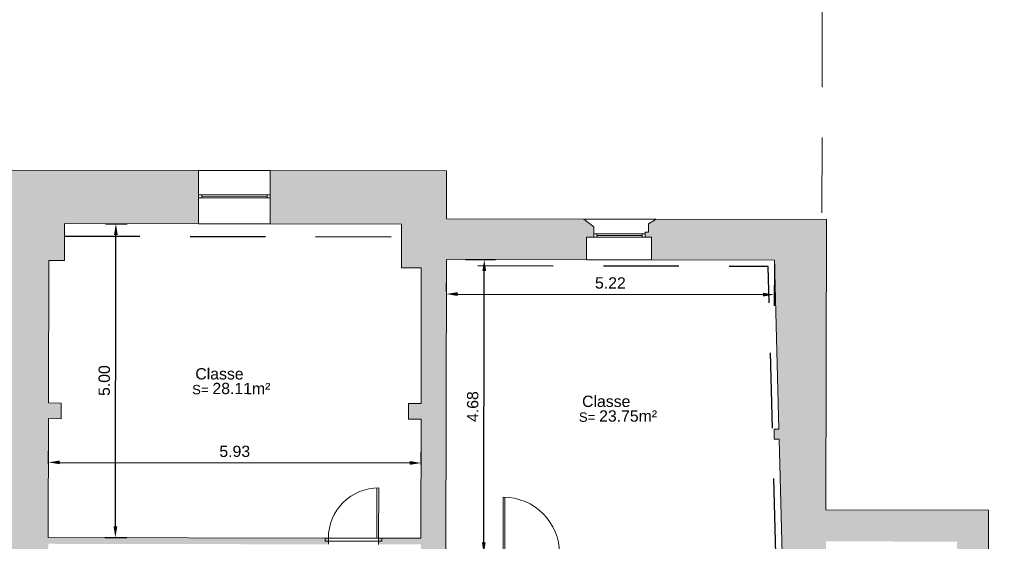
# Model space of a CAD drawing. Header units: metres. Extents: x -40 to 52, y -191 to 168.
# Tile 28 of 32: x -19.94 to -4.27, y 43.44 to 51.75. Entities that reach past the tile are written whole.
import ezdxf
from ezdxf.enums import TextEntityAlignment as Align

# ---------------------------------------------------------------- set-up
doc = ezdxf.new("R2010")
doc.units = ezdxf.units.M
doc.header["$LTSCALE"] = 2
doc.linetypes.add('Chemin', pattern=[0.5, 0.3, -0.2])
doc.layers.add('-180CM', color=11, linetype='Chemin')
for name, color, linetype, lineweight in [('Cotation', 8, 'Continuous', 13), ('Etiq_Affectation', 7, 'Continuous', 18), ('Etiq_Surface', 7, 'Continuous', 18), ('Etiquette', 6, 'Continuous', 18), ('Hachures', 8, 'Continuous', 9), ('Menuiserie', 1, 'Continuous', 18), ('Menuiserie_cps', 7, 'Continuous', 18), ('Mur_coupe', 7, 'Continuous', 18), ('Mur_vu', 8, 'Continuous', 18)]:
    doc.layers.add(name, color=color, linetype=linetype, lineweight=lineweight)
for name, color, linetype, lineweight, plot in [('Etiq_Mesure_ou_non', 6, 'Continuous', 18, False), ('Etiq_Num_appart', 6, 'Continuous', 18, False), ('Etiq_Num_lot', 6, 'Continuous', 18, False), ('Etiq_Typologie', 6, 'Continuous', 18, False), ('Menuiserie_seuil', 8, 'Continuous', 18, False)]:
    doc.layers.add(name, color=color, linetype=linetype, lineweight=lineweight, plot=plot)
doc.styles.get("Standard").update_dxf_attribs({"font": 'arial.ttf'})
doc.dimstyles.get("Standard").update_dxf_attribs({"dimtxt": 0.18, "dimasz": 0.18, "dimexe": 0.18, "dimexo": 0.0625, "dimgap": 0.09, "dimtad": 1, "dimzin": 0, "dimdsep": 46, "dimtxsty": 'Standard', "dimcen": 0.09, "dimadec": 0, "dimazin": 0, "dimtfac": 1, "dimtdec": 4, "dimtofl": 0, "dimtmove": 0, "dimatfit": 3, "dimfxl": 0, "dimtolj": 1, "dimtzin": 0, "dimarcsym": 0})

# ---------------------------------------------------------------- blocks, each defined once
blk = doc.blocks.new('Porte_Simple_Droite_80')
at = {"layer": 'Menuiserie_cps', "color": 1, "lineweight": 9}
for points in [[(0, 0), (0, 0.8)], [(0.03, 0.8), (0.03, 0), (0, 0)]]:
    blk.add_lwpolyline(points, dxfattribs=at)
at = {"layer": 'Menuiserie_cps', "lineweight": 9}
blk.add_arc((0, 0), 0.8, 0, 90, dxfattribs=at)
at = {"layer": 'Menuiserie_seuil'}
blk.add_lwpolyline([(-0.05, 0), (0.85, 0), (0.85, -0.05), (-0.05, -0.05)], close=True, dxfattribs=at)
blk = doc.blocks.new('Porte_Simple_Droite_90')
at = {"layer": 'Menuiserie_cps', "color": 1, "lineweight": 9}
for points in [[(0, 0), (0, 0.9)], [(0.03, 0.9), (0.03, 0), (0, 0)]]:
    blk.add_lwpolyline(points, dxfattribs=at)
at = {"layer": 'Menuiserie_cps', "lineweight": 9}
blk.add_arc((0, 0), 0.9, 0, 90, dxfattribs=at)
at = {"layer": 'Menuiserie_seuil'}
blk.add_lwpolyline([(-0.05, 0), (0.95, 0), (0.95, -0.05), (-0.05, -0.05)], close=True, dxfattribs=at)
blk = doc.blocks.new('Fenetre_82')
blk.add_lwpolyline([(0.05, 0.05), (0.05, 0), (0, 0), (0, 0.05), (0.82, 0.05), (0.82, 0), (0.77, 0), (0.77, 0.05), (0.77, 0.025), (0.05, 0.025), (0.05, 0), (0.77, 0)])
blk = doc.blocks.new('Fenetre_114')
blk.add_lwpolyline([(0.05, 0.05), (0.05, 0), (0, 0), (0, 0.05), (1.14, 0.05), (1.14, 0), (1.09, 0), (1.09, 0.05), (1.09, 0.025), (0.05, 0.025), (0.05, 0), (1.09, 0)])
blk = doc.blocks.new('Etiquette_Copro')
at = {"layer": 'Etiq_Affectation'}
blk.add_attdef('AFFECTATION', text='', height=0.16, rotation=360, dxfattribs=at).set_placement((0, 0), align=Align.CENTER)
at = {"layer": 'Etiq_Mesure_ou_non'}
blk.add_attdef('MESURE', text='', height=0.16, rotation=360, dxfattribs=at).set_placement((0, 0.686), align=Align.CENTER)
at = {"layer": 'Etiq_Num_appart'}
blk.add_attdef('NUMERO_APPARTEMENT', text='', height=0.16, rotation=360, dxfattribs=at).set_placement((0.003, -0.455), align=Align.CENTER)
at = {"layer": 'Etiq_Num_lot', "width": 0.7}
blk.add_attdef('NUMERO_LOT', text='', height=0.4, rotation=360, dxfattribs=at).set_placement((0, 0.227), align=Align.CENTER)
at = {"layer": 'Etiq_Surface'}
blk.add_text('S=', height=0.15, rotation=360, dxfattribs=at).set_placement((-0.435, -0.237))
blk.add_attdef('SURFACE', text='', height=0.15, rotation=360, dxfattribs=at).set_placement((-0.112, -0.287), align=Align.BOTTOM_LEFT)
at = {"layer": 'Etiq_Typologie'}
blk.add_attdef('TYPOLOGIE', text='', height=0.16, rotation=360, dxfattribs=at).set_placement((0.003, -0.855), align=Align.CENTER)
blk = doc.blocks.new('*D198')
at = {"layer": 'Cotation', "color": 0, "linetype": 'ByBlock', "lineweight": -2, "transparency": 16777216}
for p, q in [((-12.844, 47.929), (-12.364, 47.929)), ((-12.552, 43.429), (-12.544, 47.749)), ((-12.852, 43.249), (-12.372, 43.249))]:
    blk.add_line(p, q, dxfattribs=at)
at = {"layer": 'Cotation', "color": 0, "transparency": 16777216}
for points in [[(-12.574, 47.749), (-12.514, 47.749), (-12.544, 47.929)], [(-12.582, 43.429), (-12.522, 43.429), (-12.552, 43.249)]]:
    blk.add_solid(points, dxfattribs=at)
at = {"layer": 'Defpoints', "color": 0, "transparency": 16777216}
for p in [(-12.907, 47.929), (-12.544, 47.929), (-12.915, 43.249)]:
    blk.add_point(p, dxfattribs=at)
at = {"layer": 'Cotation', "color": 11, "transparency": 16777216, "insert": (-12.728, 45.589), "char_height": 0.18, "attachment_point": 5, "rotation": 89.9026}
blk.add_mtext('\\A1;4.68', dxfattribs=at)
blk = doc.blocks.new('*D199')
at = {"layer": 'Cotation', "color": 0, "linetype": 'ByBlock', "lineweight": -2, "transparency": 16777216}
for p, q in [((-7.927, 47.858), (-7.928, 47.192)), ((-13.147, 47.423), (-13.146, 47.561)), ((-12.967, 47.381), (-8.108, 47.372))]:
    blk.add_line(p, q, dxfattribs=at)
at = {"layer": 'Cotation', "color": 0, "transparency": 16777216}
for points in [[(-12.967, 47.411), (-12.967, 47.351), (-13.147, 47.381)], [(-8.108, 47.402), (-8.108, 47.342), (-7.928, 47.372)]]:
    blk.add_solid(points, dxfattribs=at)
at = {"layer": 'Defpoints', "color": 0, "transparency": 16777216}
for p in [(-7.927, 47.921), (-13.147, 47.36), (-7.928, 47.372)]:
    blk.add_point(p, dxfattribs=at)
at = {"layer": 'Cotation', "color": 11, "transparency": 16777216, "insert": (-10.537, 47.557), "char_height": 0.18, "attachment_point": 5, "rotation": 359.9026}
blk.add_mtext('\\A1;5.22', dxfattribs=at)
blk = doc.blocks.new('*D200')
at = {"layer": 'Cotation', "color": 0, "linetype": 'ByBlock', "lineweight": -2, "transparency": 16777216}
for p, q in [((-18.573, 48.502), (-18.228, 48.502)), ((-18.416, 43.682), (-18.408, 48.322)), ((-18.582, 43.502), (-18.236, 43.502))]:
    blk.add_line(p, q, dxfattribs=at)
at = {"layer": 'Cotation', "color": 0, "transparency": 16777216}
for points in [[(-18.438, 48.322), (-18.378, 48.322), (-18.408, 48.502)], [(-18.446, 43.682), (-18.386, 43.682), (-18.416, 43.502)]]:
    blk.add_solid(points, dxfattribs=at)
at = {"layer": 'Defpoints', "color": 0, "transparency": 16777216}
for p in [(-18.636, 48.503), (-18.408, 48.502), (-18.644, 43.503)]:
    blk.add_point(p, dxfattribs=at)
at = {"layer": 'Cotation', "color": 11, "transparency": 16777216, "insert": (-18.592, 46.003), "char_height": 0.18, "attachment_point": 5, "rotation": 89.9026}
blk.add_mtext('\\A1;5.00', dxfattribs=at)
blk = doc.blocks.new('*D201')
at = {"layer": 'Cotation', "color": 0, "linetype": 'ByBlock', "lineweight": -2, "transparency": 16777216}
for p, q in [((-19.481, 44.673), (-19.481, 44.881)), ((-13.551, 44.663), (-13.551, 44.871)), ((-19.301, 44.701), (-13.731, 44.692))]:
    blk.add_line(p, q, dxfattribs=at)
at = {"layer": 'Cotation', "color": 0, "transparency": 16777216}
for points in [[(-19.301, 44.731), (-19.301, 44.671), (-19.481, 44.701)], [(-13.731, 44.722), (-13.731, 44.662), (-13.551, 44.691)]]:
    blk.add_solid(points, dxfattribs=at)
at = {"layer": 'Defpoints', "color": 0, "transparency": 16777216}
for p in [(-13.551, 44.691), (-19.481, 44.61), (-13.551, 44.6)]:
    blk.add_point(p, dxfattribs=at)
at = {"layer": 'Cotation', "color": 11, "transparency": 16777216, "insert": (-16.516, 44.876), "char_height": 0.18, "attachment_point": 5, "rotation": 359.9026}
blk.add_mtext('\\A1;5.93', dxfattribs=at)

msp = doc.modelspace()

# ---------------------------------------------------------------- hatches: boundary and pattern name
at = {"layer": 'Hachures'}
h = msp.add_hatch(color=256, dxfattribs=at)
h.dxf.hatch_style = 1
h.paths.add_polyline_path([(-17.091, 49.35), (-20.093, 49.355), (-20.094, 48.657), (-22.158, 48.661), (-22.159, 48.013), (-20.096, 48.009), (-20.104, 43.166), (-20.922, 43.167), (-20.922, 43.067), (-19.484, 43.064), (-19.483, 43.404), (-15.026, 43.396), (-15.026, 43.496), (-19.483, 43.504), (-19.48, 45.397), (-19.28, 45.396), (-19.28, 45.646), (-19.48, 45.647), (-19.476, 47.915), (-19.228, 47.915), (-19.227, 48.504), (-17.093, 48.5)])
h = msp.add_hatch(color=256, dxfattribs=at)
h.dxf.hatch_style = 1
h.paths.add_polyline_path([(-13.143, 49.343), (-15.951, 49.348), (-15.953, 48.498), (-13.859, 48.494), (-13.86, 47.801), (-13.546, 47.801), (-13.55, 45.637), (-13.75, 45.637), (-13.75, 45.387), (-13.55, 45.387), (-13.553, 43.494), (-14.226, 43.495), (-14.226, 43.395), (-13.553, 43.394), (-13.554, 43.037), (-13.154, 43.036), (-13.154, 43.15), (-12.247, 43.148), (-12.246, 43.248), (-13.154, 43.25), (-13.146, 47.93), (-10.917, 47.926), (-10.916, 48.289), (-10.802, 48.289), (-10.802, 48.451), (-10.96, 48.574), (-13.145, 48.577)])
h = msp.add_hatch(color=256, dxfattribs=at)
h.dxf.hatch_style = 1
h.paths.add_polyline_path([(-7.098, 48.567), (-9.81, 48.572), (-9.93, 48.5), (-9.93, 48.368), (-9.982, 48.368), (-9.982, 48.288), (-9.884, 48.287), (-9.885, 47.924), (-7.927, 47.921), (-7.856, 45.23), (-7.932, 45.23), (-7.932, 45.07), (-7.852, 45.07), (-7.804, 43.241), (-11.346, 43.247), (-11.347, 43.147), (-9.977, 43.144), (-9.978, 42.947), (-9.878, 42.946), (-9.877, 43.144), (-7.801, 43.141), (-7.792, 42.764), (-7.108, 42.762), (-7.106, 43.443), (-5.021, 43.439), (-5.028, 39.19), (-7.114, 39.194), (-7.109, 42.073), (-7.623, 42.074), (-7.624, 41.857), (-9.88, 41.86), (-9.879, 42.046), (-9.979, 42.047), (-9.98, 41.861), (-11.444, 41.863), (-11.444, 41.763), (-7.792, 41.757), (-7.805, 33.794), (-9.724, 33.797), (-9.725, 33.433), (-9.819, 33.433), (-9.819, 33.383), (-9.725, 33.21), (-7.549, 33.206), (-7.549, 33.11), (-7.059, 33.109), (-7.058, 33.686), (-7.158, 33.686), (-7.149, 38.706), (-4.529, 38.701), (-4.525, 41.129), (-4.52, 43.938), (-7.106, 43.943)])

# ---------------------------------------------------------------- linework, layer by layer
at = {"layer": '-180CM', "linetype": 'Chemin', "ltscale": 2, "flags": 128}
for points in [[(-19.228, 48.304), (-13.859, 48.294)], [(-7.904, 43.244), (-7.955, 45.17), (-8.024, 47.821), (-13.146, 47.83)]]:
    msp.add_lwpolyline(points, dxfattribs=at)
at = {"layer": 'Mur_coupe', "linetype": 'Chemin', "ltscale": 2, "flags": 128}
msp.add_lwpolyline([(-4.526, 40.724), (-0.687, 40.718), (-0.637, 70.122), (-7.134, 70.133), (-7.17, 48.567)], dxfattribs=at)
at = {"layer": 'Mur_coupe', "flags": 128}
for points in [[(-20.093, 49.355), (-17.091, 49.35)], [(-17.093, 48.5), (-17.091, 49.35)], [(-15.953, 48.498), (-15.951, 49.348)], [(-15.951, 49.348), (-13.143, 49.343)], [(-13.143, 49.343), (-13.145, 48.577)], [(-19.227, 48.504), (-19.228, 47.915)], [(-19.227, 48.504), (-17.093, 48.5)], [(-15.953, 48.498), (-13.859, 48.494)], [(-13.859, 48.494), (-13.86, 47.801)], [(-13.145, 48.577), (-10.96, 48.574)], [(-10.802, 48.451), (-10.96, 48.574)], [(-10.802, 48.289), (-10.802, 48.451)], [(-9.93, 48.368), (-9.93, 48.5), (-9.81, 48.572)], [(-9.81, 48.572), (-7.098, 48.567)], [(-7.106, 43.943), (-7.098, 48.567)], [(-10.917, 47.926), (-10.916, 48.289)], [(-10.916, 48.289), (-10.802, 48.289)], [(-9.982, 48.288), (-9.982, 48.368)], [(-9.982, 48.368), (-9.93, 48.368)], [(-9.982, 48.288), (-9.884, 48.287)], [(-9.885, 47.924), (-9.884, 48.287)], [(-19.476, 47.915), (-19.48, 45.647)], [(-19.476, 47.915), (-19.228, 47.915)], [(-13.546, 47.801), (-13.86, 47.801)], [(-13.546, 47.801), (-13.55, 45.637)], [(-13.154, 43.25), (-13.146, 47.93)], [(-10.917, 47.926), (-13.146, 47.93)], [(-7.927, 47.921), (-9.885, 47.924)], [(-7.856, 45.23), (-7.927, 47.921)], [(-19.48, 45.647), (-19.28, 45.646)], [(-19.28, 45.646), (-19.28, 45.396)], [(-13.55, 45.637), (-13.75, 45.637)], [(-13.75, 45.637), (-13.75, 45.387)], [(-19.48, 45.397), (-19.483, 43.504)], [(-19.48, 45.397), (-19.28, 45.396)], [(-13.55, 45.387), (-13.75, 45.387)], [(-13.55, 45.387), (-13.553, 43.494)], [(-7.852, 45.07), (-7.932, 45.07), (-7.932, 45.23), (-7.856, 45.23)], [(-7.804, 43.241), (-7.852, 45.07)], [(-4.52, 43.938), (-7.106, 43.943)], [(-4.525, 41.129), (-4.52, 43.938)], [(-19.483, 43.504), (-15.026, 43.496)], [(-15.026, 43.396), (-15.026, 43.496)], [(-14.226, 43.395), (-14.226, 43.495)], [(-14.226, 43.495), (-13.553, 43.494)]]:
    msp.add_lwpolyline(points, dxfattribs=at)
at = {"layer": 'Mur_vu', "flags": 128}
for points in [[(-17.091, 49.35), (-15.951, 49.348)], [(-15.953, 48.498), (-17.093, 48.5)], [(-10.96, 48.574), (-9.81, 48.572)], [(-9.885, 47.924), (-10.917, 47.926)]]:
    msp.add_lwpolyline(points, dxfattribs=at)

# ---------------------------------------------------------------- block references
at = {"layer": 'Etiquette'}
ref = msp.add_blockref('Etiquette_Copro', (-16.759, 46.021), dxfattribs=dict(at, rotation=359.9025560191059))
ref.add_attrib('AFFECTATION', 'Classe', dxfattribs={"layer": 'Etiq_Affectation', "height": 0.18, "rotation": 359.9026}).set_placement((-16.759, 46.021), align=Align.CENTER)
ref.add_attrib('SURFACE', '28.11m²', dxfattribs={"layer": 'Etiq_Surface', "height": 0.18, "rotation": 359.9026}).set_placement((-16.871, 45.734), align=Align.BOTTOM_LEFT)
ref = msp.add_blockref('Etiquette_Copro', (-10.603, 45.583), dxfattribs=dict(at, rotation=359.9025560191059))
ref.add_attrib('AFFECTATION', 'Classe', dxfattribs={"layer": 'Etiq_Affectation', "height": 0.18, "rotation": 359.9026}).set_placement((-10.603, 45.583), align=Align.CENTER)
ref.add_attrib('SURFACE', '23.75m²', dxfattribs={"layer": 'Etiq_Surface', "height": 0.18, "rotation": 359.9026}).set_placement((-10.716, 45.296), align=Align.BOTTOM_LEFT)
at = {"layer": 'Menuiserie'}
for name, p, rotation in [('Fenetre_114', (-17.092, 48.913), 359.9025560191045), ('Fenetre_82', (-10.802, 48.289), 359.9025560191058), ('Porte_Simple_Droite_90', (-12.246, 43.248), 359.9025560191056)]:
    msp.add_blockref(name, p, dxfattribs=dict(at, rotation=rotation))
at = {"layer": 'Menuiserie', "xscale": -1, "rotation": 359.9025560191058}
msp.add_blockref('Porte_Simple_Droite_80', (-14.226, 43.495), dxfattribs=at)

# ---------------------------------------------------------------- dimensions: what is measured, and where the dimension line sits
at = {"layer": 'Cotation'}
for base, p1, p2, angle, picture, middle in [((-18.408, 48.502), (-18.644, 43.503), (-18.636, 48.503), 89.9026, '*D200', (-18.592, 46.003)), ((-7.928, 47.372), (-13.147, 47.36), (-7.927, 47.921), 359.9026, '*D199', (-10.537, 47.557)), ((-12.544, 47.929), (-12.915, 43.249), (-12.907, 47.929), 89.9026, '*D198', (-12.728, 45.589)), ((-13.551, 44.691), (-19.481, 44.61), (-13.551, 44.6), 359.9026, '*D201', (-16.516, 44.876))]:
    dim = msp.add_linear_dim(base=base, p1=p1, p2=p2, angle=angle, dimstyle='Standard', override={"dimpost": '<>', "dimclrt": 11, "dimfxl": 5}, dxfattribs=at)
    dim.commit()
    dim.dimension.update_dxf_attribs({"geometry": picture, "text_midpoint": middle})

doc.saveas('drawing.dxf')
